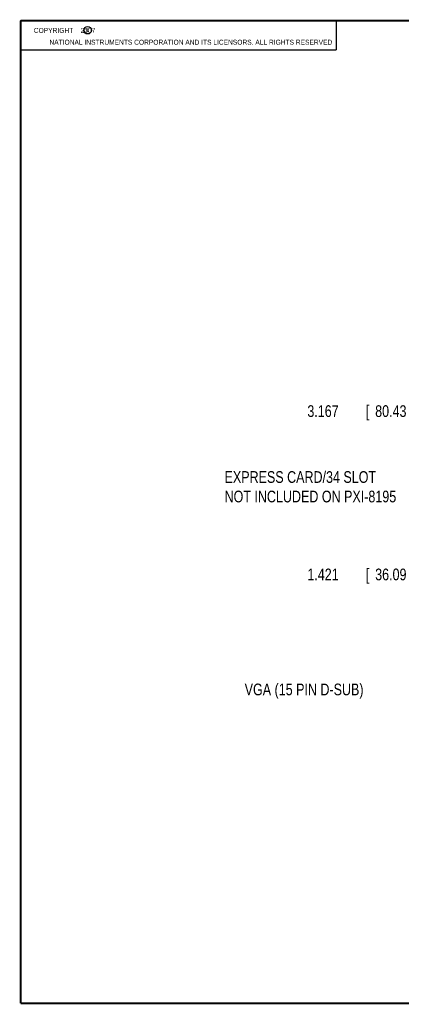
# Model space of a CAD drawing. Header units: inches. Extents: x 0.2 to 16.8, y 0.1 to 10.8.
# Tile 1 of 21: x 0.2 to 4.3, y 0.2 to 10.8. Entities that reach past the tile are written whole.
import ezdxf

# ---------------------------------------------------------------- set-up
doc = ezdxf.new("R2010")
doc.units = ezdxf.units.IN
doc.header["$LTSCALE"] = 0.935
doc.header["$MEASUREMENT"] = 0
doc.layers.get('0').update_dxf_attribs({"linetype": 'CONTINUOUS'})
doc.layers.add('DETAIL', color=7, linetype='CONTINUOUS')
doc.layers.add('DIMENSIONS', color=7, linetype='CONTINUOUS')
doc.styles.get("Standard").update_dxf_attribs({"font": 'txt', "width": 0.8})
doc.dimstyles.new('DIMSTYLE_1', dxfattribs={"dimtxt": 0.125, "dimasz": 0.18, "dimexe": 0.18, "dimexo": 0.0625, "dimgap": 0.09, "dimtad": 0, "dimtih": 1, "dimtoh": 1, "dimdec": 3, "dimzin": 4, "dimdsep": 46, "dimtxsty": 'STANDARD', "dimblk": '_FILLED', "dimblk1": '_FILLED', "dimblk2": '_FILLED', "dimcen": 0.09, "dimadec": 0, "dimazin": 0, "dimtp": 0.01, "dimtm": 0.01, "dimtfac": 1, "dimtdec": 3, "dimtofl": 0, "dimtmove": 0, "dimatfit": 3, "dimldrblk": '_FILLED', "dimfxl": 1, "dimtolj": 1, "dimtzin": 4, "dimarcsym": 0})

# ---------------------------------------------------------------- blocks, each defined once
blk = doc.blocks.new('*D11')
at = {"layer": 'DIMENSIONS', "color": 2, "linetype": 'CONTINUOUS'}
blk.add_line((5.896, 4.841), (4.703, 4.841), dxfattribs=at)
at = {"layer": 'DIMENSIONS', "color": 2, "linetype": 'CONTINUOUS', "width": 0.8}
for s, p in [('1.421', (3.316, 4.779)), ('[', (3.941, 4.779)), ('36.09', (4.041, 4.779)), (']', (4.541, 4.779))]:
    blk.add_text(s, height=0.125, dxfattribs=at).set_placement(p)
blk = doc.blocks.new('_FILLED')
at = {"color": 0, "linetype": 'BYBLOCK'}
blk.add_solid([(0, 0), (-1, 0.174), (-1, -0.174)], dxfattribs=at)
blk = doc.blocks.new('*D12')
at = {"layer": 'DIMENSIONS', "color": 2, "linetype": 'CONTINUOUS'}
blk.add_line((5.498, 6.587), (4.703, 6.587), dxfattribs=at)
at = {"layer": 'DIMENSIONS', "color": 2, "linetype": 'CONTINUOUS', "width": 0.8}
for s, p in [('3.167', (3.316, 6.524)), ('[', (3.941, 6.524)), ('80.43', (4.041, 6.524)), (']', (4.541, 6.524))]:
    blk.add_text(s, height=0.125, dxfattribs=at).set_placement(p)

msp = doc.modelspace()

# ---------------------------------------------------------------- linework, layer by layer
at = {"color": 2, "linetype": 'CONTINUOUS'}
for p, q in [((0.25, 10.7586), (3.625, 10.7586)), ((0.25, 10.7586), (0.25, 10.4456)), ((3.625, 10.7586), (3.625, 10.4456)), ((0.25, 10.4456), (3.625, 10.4456))]:
    msp.add_line(p, q, dxfattribs=at)
at = {"color": 7, "linetype": 'CONTINUOUS', "const_width": 0.02}
for points in [[(0.25, 10.7586), (0.25, 0.2586)], [(16.75, 10.7586), (0.25, 10.7586)], [(0.25, 0.2586), (16.75, 0.2586)]]:
    msp.add_lwpolyline(points, dxfattribs=at)
at = {"color": 2, "linetype": 'CONTINUOUS'}
msp.add_circle((0.9659, 10.6562), 0.0403, dxfattribs=at)

# ---------------------------------------------------------------- texts
at = {"color": 2, "linetype": 'CONTINUOUS', "width": 0.8}
for s, p in [('c', (0.946, 10.6363)), ('NATIONAL INSTRUMENTS CORPORATION AND ITS LICENSORS. ALL RIGHTS RESERVED', (0.5583, 10.5016))]:
    msp.add_text(s, height=0.053, dxfattribs=at).set_placement(p)
at = {"color": 2, "linetype": 'CONTINUOUS', "insert": (0.3125, 10.6805), "char_height": 0.053, "width": 0.8904, "attachment_point": 1}
msp.add_mtext('    COPYRIGHT    2007', dxfattribs=at)
at = {"layer": 'DETAIL', "color": 2, "linetype": 'CONTINUOUS', "width": 0.8}
msp.add_text('VGA (15 PIN D-SUB)', height=0.125, dxfattribs=at).set_placement((2.6457, 3.5501))
at = {"layer": 'DETAIL', "color": 2, "linetype": 'CONTINUOUS', "insert": (2.4306, 5.9449), "char_height": 0.125, "width": 2.4, "attachment_point": 1}
msp.add_mtext('EXPRESS CARD/34 SLOT\\PNOT INCLUDED ON PXI-8195', dxfattribs=at)

# ---------------------------------------------------------------- dimensions: what is measured, and where the dimension line sits
at = {"layer": 'DIMENSIONS', "color": 2, "linetype": 'CONTINUOUS'}
for feature_location, offset, origin, picture, middle in [((5.4976, 6.5869), (-0.7942, 0), (5.6918, 3.4202), '*D12', (3.9783, 6.5869)), ((5.8963, 4.8411), (-1.193, 0), (6.1408, 3.4202), '*D11', (3.9783, 4.8411))]:
    dim = msp.add_ordinate_dim(feature_location=feature_location, offset=offset, dtype=0, origin=origin, dimstyle='DIMSTYLE_1', dxfattribs=at)
    dim.commit()
    dim.dimension.update_dxf_attribs({"geometry": picture, "text_midpoint": middle})

doc.saveas('drawing.dxf')
